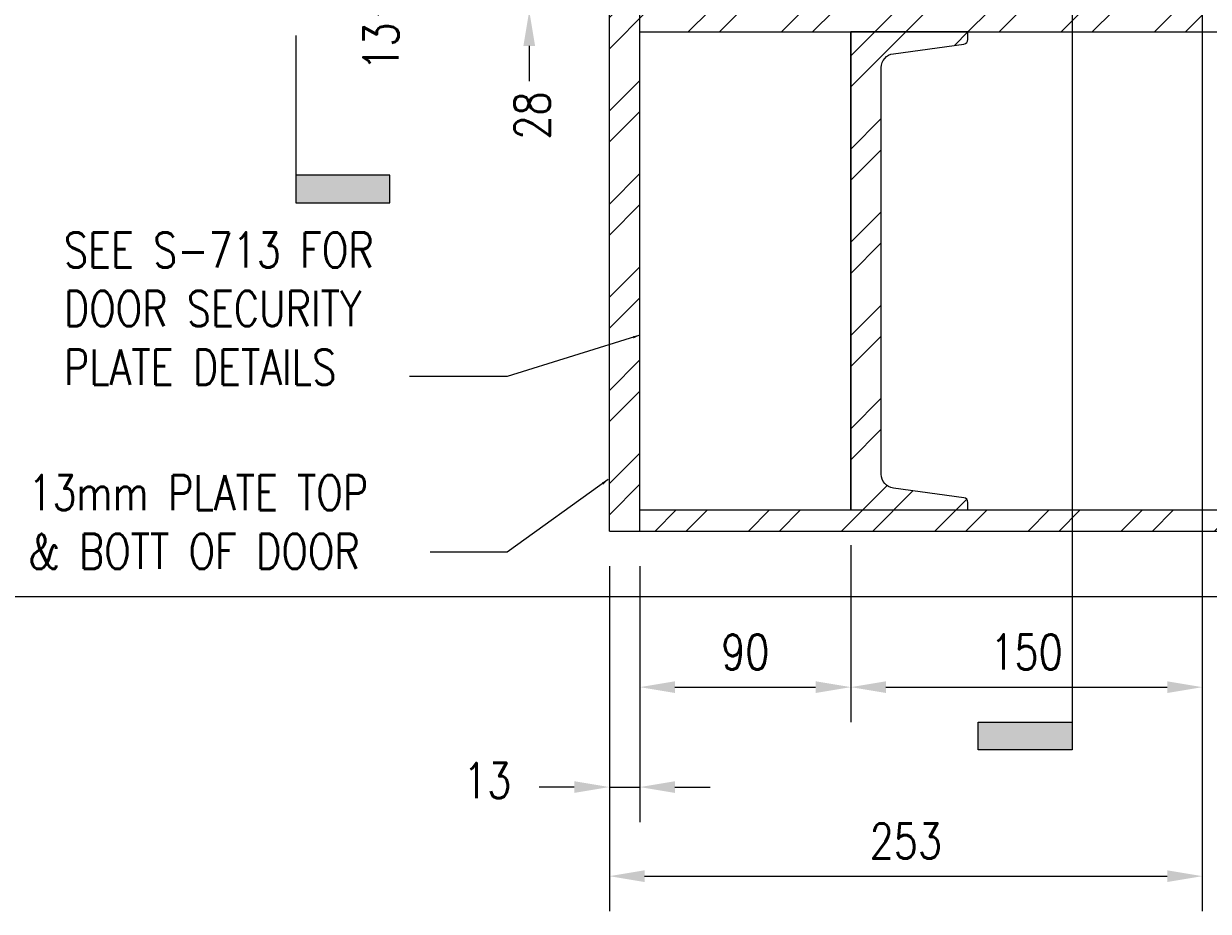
# Model space of a CAD drawing. Header units: millimetres. Extents: x -338 to 3206, y -2087 to 1152.
# Tile 3 of 7: x 325 to 830, y 73 to 451. Entities that reach past the tile are written whole.
import ezdxf

# ---------------------------------------------------------------- set-up
doc = ezdxf.new("R2010")
doc.units = ezdxf.units.MM
for name, color, linetype in [('G-ANNO-TTLS', 1, 'Continuous'), ('S-ANNO-TEXT', 2, 'Continuous'), ('S-SDEL-DIMS', 3, 'Continuous'), ('S-SDEL-LW10', 8, 'Continuous'), ('S-SDEL-LW25', 3, 'Continuous'), ('S-SECT-PATT', 1, 'Continuous')]:
    doc.layers.add(name, color=color, linetype=linetype)
doc.styles.add('ROMANS', font='ROMANS.shx', dxfattribs={"width": 0.8})
doc.styles.add('Text', font='romans.shx', dxfattribs={"width": 0.8, "height": 3})
doc.dimstyles.new('NFL_1', dxfattribs={"dimscale": 0, "dimtxt": 3, "dimasz": 3, "dimexe": 3, "dimexo": 3, "dimgap": 1.5, "dimtad": 1, "dimdec": 0, "dimzin": 3, "dimdsep": 46, "dimtxsty": 'Text', "dimcen": 3, "dimdle": 3, "dimclrd": 1, "dimclre": 1, "dimclrt": 2, "dimadec": 0, "dimazin": 0, "dimtfac": 0.75, "dimtdec": 0, "dimtmove": 2, "dimatfit": 3, "dimfxl": 0.125, "dimtfillclr": 1, "dimfrac": 2, "dimtolj": 1, "dimtzin": 0, "dimarcsym": 1})
doc.dimstyles.get("Standard").update_dxf_attribs({"dimtxt": 0.125, "dimasz": 0.125, "dimexe": 0.18, "dimexo": 0.0625, "dimgap": 0.125, "dimtad": 0, "dimtih": 1, "dimtoh": 1, "dimdec": 4, "dimzin": 0, "dimdsep": 46, "dimtxsty": 'Text', "dimcen": 0.125, "dimclrt": 2, "dimadec": 0, "dimazin": 0, "dimtfac": 1, "dimtdec": 4, "dimtofl": 0, "dimtmove": 0, "dimatfit": 3, "dimfxl": 0.18, "dimtolj": 1, "dimtzin": 0, "dimarcsym": 0})

# ---------------------------------------------------------------- blocks, each defined once
blk = doc.blocks.new('FLAG')
blk.add_hatch(color=0).paths.add_polyline_path([(-11.91, 8.03), (-14.29, 8.03), (-14.29, 0), (-11.91, 0)])
at = {"color": 0}
blk.add_lwpolyline([(0, 0), (-14.29, 0), (-14.29, 8.03), (-11.91, 8.03), (-11.91, 0)], dxfattribs=at)
blk = doc.blocks.new('*D76')
at = {"layer": 'Defpoints', "color": 0, "transparency": 16777216}
for p in [(574.68, 234.87), (587.68, 234.87), (587.68, 125.62)]:
    blk.add_point(p, dxfattribs=at)
at = {"layer": 'S-SDEL-DIMS', "color": 1, "lineweight": -2, "transparency": 16777216}
for p, q in [((574.68, 219.87), (574.68, 110.62)), ((587.68, 219.87), (587.68, 110.62)), ((559.68, 125.62), (544.68, 125.62)), ((574.68, 125.62), (587.68, 125.62)), ((602.68, 125.62), (617.68, 125.62))]:
    blk.add_line(p, q, dxfattribs=at)
at = {"layer": 'S-SDEL-DIMS', "color": 1, "transparency": 16777216}
for points in [[(559.68, 128.12), (559.68, 123.12), (574.68, 125.62)], [(602.68, 128.12), (602.68, 123.12), (587.68, 125.62)]]:
    blk.add_solid(points, dxfattribs=at)
at = {"layer": 'S-SDEL-DIMS', "color": 2, "transparency": 16777216, "insert": (522.57, 128.45), "char_height": 15, "attachment_point": 5, "style": 'Text'}
blk.add_mtext('\\A1;13', dxfattribs=at)
blk = doc.blocks.new('*D77')
at = {"layer": 'Defpoints', "color": 0, "transparency": 16777216}
for p in [(677.68, 243.87), (587.68, 234.87), (677.68, 168.26)]:
    blk.add_point(p, dxfattribs=at)
at = {"layer": 'S-SDEL-DIMS', "color": 1, "lineweight": -2, "transparency": 16777216}
for p, q in [((677.68, 228.87), (677.68, 153.26)), ((587.68, 219.87), (587.68, 153.26)), ((602.68, 168.26), (662.68, 168.26))]:
    blk.add_line(p, q, dxfattribs=at)
at = {"layer": 'S-SDEL-DIMS', "color": 1, "transparency": 16777216}
for points in [[(602.68, 170.76), (602.68, 165.76), (587.68, 168.26)], [(662.68, 170.76), (662.68, 165.76), (677.68, 168.26)]]:
    blk.add_solid(points, dxfattribs=at)
at = {"layer": 'S-SDEL-DIMS', "color": 2, "transparency": 16777216, "insert": (632.68, 183.26), "char_height": 15, "attachment_point": 5, "style": 'Text'}
blk.add_mtext('\\A1;90', dxfattribs=at)
blk = doc.blocks.new('*D78')
at = {"layer": 'Defpoints', "color": 0, "transparency": 16777216}
for p in [(827.68, 484.87), (677.68, 243.87), (827.68, 168.26)]:
    blk.add_point(p, dxfattribs=at)
at = {"layer": 'S-SDEL-DIMS', "color": 1, "lineweight": -2, "transparency": 16777216}
for p, q in [((827.68, 469.87), (827.68, 153.26)), ((677.68, 228.87), (677.68, 153.26)), ((692.68, 168.26), (812.68, 168.26))]:
    blk.add_line(p, q, dxfattribs=at)
at = {"layer": 'S-SDEL-DIMS', "color": 1, "transparency": 16777216}
for points in [[(692.68, 170.76), (692.68, 165.76), (677.68, 168.26)], [(812.68, 170.76), (812.68, 165.76), (827.68, 168.26)]]:
    blk.add_solid(points, dxfattribs=at)
at = {"layer": 'S-SDEL-DIMS', "color": 2, "transparency": 16777216, "insert": (752.68, 183.26), "char_height": 15, "attachment_point": 5, "style": 'Text'}
blk.add_mtext('\\A1;150', dxfattribs=at)
blk = doc.blocks.new('*D79')
at = {"layer": 'Defpoints', "color": 0, "transparency": 16777216}
for p in [(827.68, 484.87), (574.68, 234.87), (827.68, 87.6)]:
    blk.add_point(p, dxfattribs=at)
at = {"layer": 'S-SDEL-DIMS', "color": 1, "lineweight": -2, "transparency": 16777216}
for p, q in [((827.68, 469.87), (827.68, 72.6)), ((574.68, 219.87), (574.68, 72.6)), ((589.68, 87.6), (812.68, 87.6))]:
    blk.add_line(p, q, dxfattribs=at)
at = {"layer": 'S-SDEL-DIMS', "color": 1, "transparency": 16777216}
for points in [[(589.68, 90.1), (589.68, 85.1), (574.68, 87.6)], [(812.68, 90.1), (812.68, 85.1), (827.68, 87.6)]]:
    blk.add_solid(points, dxfattribs=at)
at = {"layer": 'S-SDEL-DIMS', "color": 2, "transparency": 16777216, "insert": (701.18, 102.6), "char_height": 15, "attachment_point": 5, "style": 'Text'}
blk.add_mtext('\\A1;253', dxfattribs=at)
blk = doc.blocks.new('*D93')
at = {"layer": 'Defpoints', "color": 0, "transparency": 16777216}
for p in [(615.68, 497.87), (476.09, 484.87), (574.68, 484.87)]:
    blk.add_point(p, dxfattribs=at)
at = {"layer": 'S-SDEL-DIMS', "color": 1, "lineweight": -2, "transparency": 16777216}
for p, q in [((476.09, 512.87), (476.09, 527.87)), ((600.68, 497.87), (461.09, 497.87)), ((476.09, 497.87), (476.09, 484.87)), ((559.68, 484.87), (461.09, 484.87)), ((476.09, 469.87), (476.09, 454.87))]:
    blk.add_line(p, q, dxfattribs=at)
at = {"layer": 'S-SDEL-DIMS', "color": 1, "transparency": 16777216}
for points in [[(473.59, 512.87), (478.59, 512.87), (476.09, 497.87)], [(473.59, 469.87), (478.59, 469.87), (476.09, 484.87)]]:
    blk.add_solid(points, dxfattribs=at)
at = {"layer": 'S-SDEL-DIMS', "color": 2, "transparency": 16777216, "insert": (477.24, 441.63), "char_height": 15, "attachment_point": 5, "rotation": 90, "style": 'Text'}
blk.add_mtext('\\A1;13', dxfattribs=at)
blk = doc.blocks.new('*D94')
at = {"layer": 'Defpoints', "color": 0, "transparency": 16777216}
for p in [(574.68, 484.87), (540.51, 456.87), (574.68, 456.87)]:
    blk.add_point(p, dxfattribs=at)
at = {"layer": 'S-SDEL-DIMS', "color": 1, "lineweight": -2, "transparency": 16777216}
for p, q in [((540.51, 499.87), (540.51, 514.87)), ((559.68, 484.87), (525.51, 484.87)), ((540.51, 484.87), (540.51, 456.87)), ((559.68, 456.87), (525.51, 456.87)), ((540.51, 441.87), (540.51, 426.87))]:
    blk.add_line(p, q, dxfattribs=at)
at = {"layer": 'S-SDEL-DIMS', "color": 1, "transparency": 16777216}
for points in [[(538.01, 499.87), (543.01, 499.87), (540.51, 484.87)], [(538.01, 441.87), (543.01, 441.87), (540.51, 456.87)]]:
    blk.add_solid(points, dxfattribs=at)
at = {"layer": 'S-SDEL-DIMS', "color": 2, "transparency": 16777216, "insert": (541.74, 412.19), "char_height": 15, "attachment_point": 5, "rotation": 90, "style": 'Text'}
blk.add_mtext('\\A1;28', dxfattribs=at)

msp = doc.modelspace()

# ---------------------------------------------------------------- hatches: boundary and pattern name
at = {"layer": 'S-SECT-PATT'}
h = msp.add_hatch(dxfattribs=at)
h.set_pattern_fill('ANSI32', color=256, scale=75)
h.set_pattern_definition([(45, (-25724.952, -4049.098), (-19.887378, 19.887378), []), (45, (-25711.693, -4049.098), (-19.887378, 19.887378), [])])
h.paths.add_polyline_path([(587.68, 484.87), (574.68, 484.87), (574.68, 234.87), (587.68, 234.87)])
h.paths.add_polyline_path([(587.68, 523.87), (658.68, 523.87), (658.68, 536.87), (574.68, 536.87), (574.68, 484.87), (587.68, 484.87)])
h.paths.add_polyline_path([(1373.95, 243.87), (587.68, 243.87), (587.68, 234.87), (1373.95, 234.87)])
h.paths.add_polyline_path([(695.87, 253.17, -0.375397), (690.68, 259.11), (690.68, 432.63, -0.375397), (695.87, 438.57), (725.95, 442.64, 0.375397), (727.68, 444.62), (727.68, 447.87), (677.68, 447.87), (677.68, 243.87), (727.68, 243.87), (727.68, 247.12, 0.375397), (725.95, 249.1)])
h.paths.add_polyline_path([(1373.95, 456.87), (587.68, 456.87), (587.68, 447.87), (1373.95, 447.87)])

# ---------------------------------------------------------------- linework, layer by layer
at = {"layer": 'G-ANNO-TTLS'}
msp.add_lwpolyline([(772.12, 521.72), (772.12, 212.92)], dxfattribs=at)
at = {"layer": 'S-SDEL-LW10'}
msp.add_line((35.57, 206.87), (1373.95, 206.87), dxfattribs=at)
at = {"layer": 'S-SDEL-LW25'}
for p, q in [((574.68, 234.87), (574.68, 536.87)), ((587.68, 234.87), (587.68, 523.87)), ((587.68, 447.87), (1373.95, 447.87)), ((677.68, 243.87), (677.68, 447.87)), ((587.68, 243.87), (1373.95, 243.87)), ((574.68, 234.87), (1373.95, 234.87))]:
    msp.add_line(p, q, dxfattribs=at)
msp.add_lwpolyline([(677.68, 447.87), (677.68, 243.87), (727.68, 243.87), (727.68, 247.12, 0.375397), (725.95, 249.1), (695.87, 253.17, -0.375397), (690.68, 259.11), (690.68, 432.63, -0.375397), (695.87, 438.57), (725.95, 442.64, 0.375397), (727.68, 444.62), (727.68, 447.87), (677.68, 447.87)], format="xyb", dxfattribs=at)

# ---------------------------------------------------------------- block references
at = {"layer": 'G-ANNO-TTLS', "yscale": 5, "zscale": 5}
for p, xscale, rotation in [((440.88, 446.31), -5, 270), ((772.12, 212.92), 5, 89.99999999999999)]:
    msp.add_blockref('FLAG', p, dxfattribs=dict(at, xscale=xscale, rotation=rotation))

# ---------------------------------------------------------------- texts
at = {"layer": 'S-ANNO-TEXT', "char_height": 15, "attachment_point": 7, "style": 'ROMANS'}
for s, insert in [('\\A1;SEE S-713 FOR \\PDOOR SECURITY\\PPLATE DETAILS', (341.95, 297.3)), ('\\A1;13mm PLATE TOP\\P& BOTT OF DOOR', (326.76, 218.72))]:
    msp.add_mtext(s, dxfattribs=dict(at, insert=insert))

# ---------------------------------------------------------------- dimensions: what is measured, and where the dimension line sits
at = {"layer": 'S-SDEL-DIMS'}
for base, p1, p2, picture, middle in [((476.09, 484.87), (615.68, 497.87), (574.68, 484.87), '*D93', (477.24, 441.63)), ((540.51, 456.87), (574.68, 484.87), (574.68, 456.87), '*D94', (541.74, 412.19))]:
    dim = msp.add_linear_dim(base=base, p1=p1, p2=p2, angle=90, dimstyle='NFL_1', dxfattribs=at)
    dim.commit()
    dim.dimension.update_dxf_attribs({"geometry": picture, "text_midpoint": middle, "dimtype": 160})
for base, p1, p2, picture, middle in [((827.68, 87.6), (574.68, 234.87), (827.68, 484.87), '*D79', (701.18, 102.6)), ((827.68, 168.26), (677.68, 243.87), (827.68, 484.87), '*D78', (752.68, 183.26)), ((677.68, 168.26), (587.68, 234.87), (677.68, 243.87), '*D77', (632.68, 183.26))]:
    dim = msp.add_linear_dim(base=base, p1=p1, p2=p2, dimstyle='NFL_1', dxfattribs=at)
    dim.commit()
    dim.dimension.update_dxf_attribs({"geometry": picture, "text_midpoint": middle})
dim = msp.add_linear_dim(base=(587.68, 125.62), p1=(574.68, 234.87), p2=(587.68, 234.87), dimstyle='NFL_1', dxfattribs=at)
dim.commit()
dim.dimension.update_dxf_attribs({"geometry": '*D76', "text_midpoint": (522.57, 128.45), "dimtype": 160})

# ---------------------------------------------------------------- leaders
at = {"layer": 'S-ANNO-TEXT', "annotation_type": 0, "has_hookline": 1, "hookline_direction": 1}
msp.add_leader([(587.68, 318.41), (531.14, 300.79), (489.36, 300.79)], dimstyle='Standard', override={"dimscale": 0, "dimasz": 3, "dimtad": 0}, dxfattribs=at)
at = {"layer": 'S-ANNO-TEXT', "annotation_type": 0, "has_hookline": 1, "hookline_direction": 1, "text_width": 162.29}
msp.add_leader([(574.2, 256.87), (531.14, 225.9), (498.23, 225.9)], dimstyle='Standard', override={"dimscale": 0, "dimasz": 3, "dimtad": 0}, dxfattribs=at)

doc.saveas('drawing.dxf')
